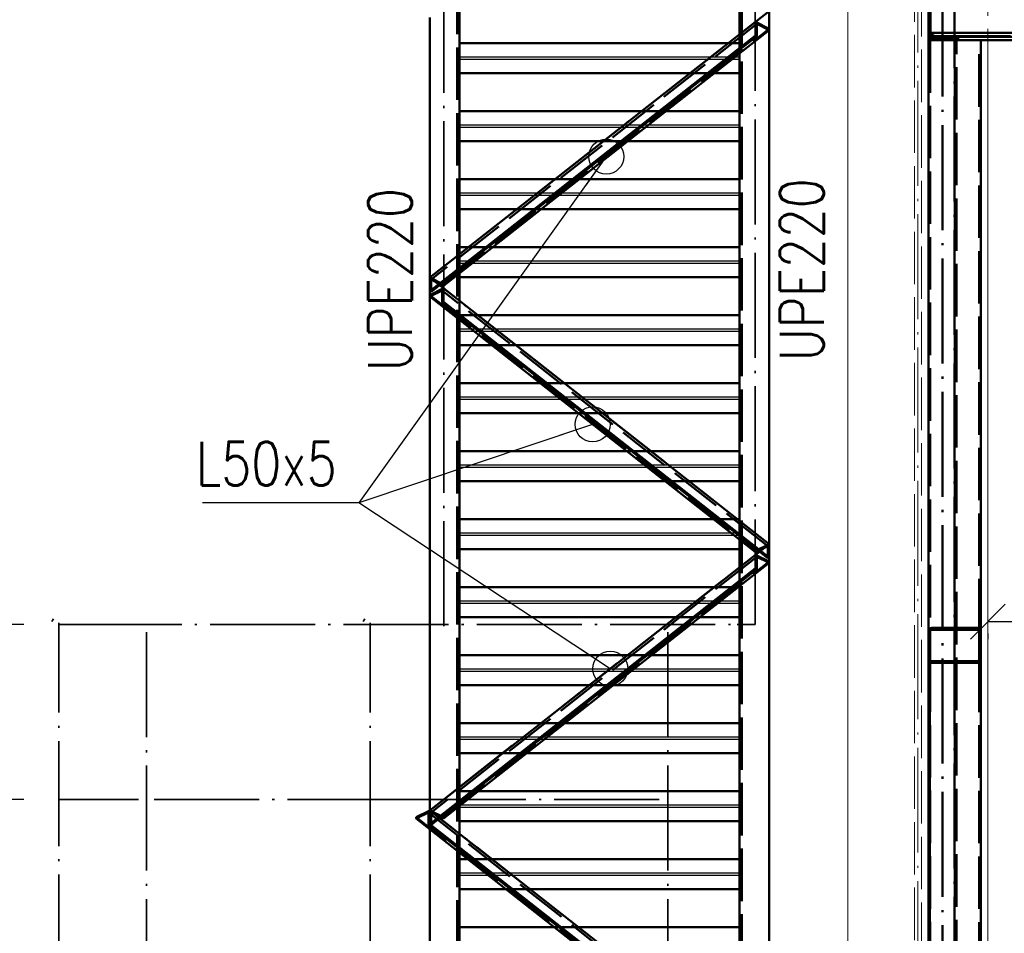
# Paper-space layout 'Layout1' of a CAD drawing. Extents: x -2 to 1033, y -36 to 596.
# Tile 17 of 86: x 55 to 112, y 402 to 454. Entities that reach past the tile are written whole.
import ezdxf

# ---------------------------------------------------------------- set-up
doc = ezdxf.new("R2010")
doc.units = 0
doc.linetypes.add('ACAD_ISO02W100', pattern=[15, 12, -3])
doc.linetypes.add('ACAD_ISO04W100', pattern=[30.5, 24, -3, 0.5, -3])
doc.layers.get('0').update_dxf_attribs({"linetype": 'CONTINUOUS'})
doc.layers.get('DEFPOINTS').update_dxf_attribs({"color": 132, "linetype": 'CONTINUOUS'})
for name, color, linetype, lineweight in [('SS_1.ET-HALA_TaO-SLOUP', 9, 'CONTINUOUS', 13), ('SS_2.ET-HALA_TaO-MOULDSHOP-PODLAH.NOSNIK', 160, 'CONTINUOUS', 50), ('SS_2.ET-HALA_TaO-MOULDSHOP-SLOUP', 212, 'CONTINUOUS', 50), ('SS_2.ET-HALA_TaO-SCHODISTE', 180, 'CONTINUOUS', 50), ('SS_2.ET-HALA_TaO-SCHODISTE-PLECH', 70, 'CONTINUOUS', 25), ('SS_2.ET-HALA_TaO-SCHODISTE-PLECH-VYZTUHA', 120, 'CONTINUOUS', 50), ('SS_2.ET-HALA_TaO-SCHODISTE-ZABRADLI', 31, 'CONTINUOUS', 35), ('SS_2.ET-HALA_TaO-SCHODISTE-ZTUZENI', 234, 'CONTINUOUS', 50), ('SS_KOTY', 3, 'CONTINUOUS', 25), ('SS_POPIS_PROFILU', 13, 'CONTINUOUS', 25), ('SS_SRAFY', 8, 'CONTINUOUS', 18)]:
    doc.layers.add(name, color=color, linetype=linetype, lineweight=lineweight)
doc.styles.add('ROMANS', font='romans.shx', dxfattribs={"width": 0.8})
doc.styles.add('romans.shx', font='romans.shx', dxfattribs={"height": 5})
doc.dimstyles.new('A-1_(2.5)_50AS', dxfattribs={"dimtxt": 2.5, "dimasz": 2, "dimexe": 1, "dimexo": 2, "dimgap": 0, "dimtad": 0, "dimdec": 1, "dimlfac": 50, "dimrnd": 1, "dimtxsty": 'ROMANS', "dimblk1": 'OBLIQUE', "dimblk2": 'OBLIQUE', "dimsah": 1, "dimcen": 2, "dimclrd": 256, "dimclre": 256, "dimclrt": 256, "dimadec": 1, "dimazin": 2, "dimtfac": 0.714286, "dimtdec": 1, "dimtmove": 0, "dimatfit": 3, "dimldrblk": 'OPEN', "dimfxl": 1, "dimtvp": 1.142857, "dimtfill": 1, "dimtolj": 1, "dimlwd": -1, "dimlwe": -1, "dimarcsym": 0})
pattern_1 = [(45, (114.889425, 533.57035), (-0.04490128, 0.04490128), [])]

# ---------------------------------------------------------------- blocks, each defined once
blk = doc.blocks.new('_Oblique')
at = {"color": 0, "linetype": 'ByBlock', "lineweight": -2}
blk.add_line((-0.5, -0.5), (0.5, 0.5), dxfattribs=at)
blk = doc.blocks.new('*D53')
at = {"layer": 'DEFPOINTS', "color": 0, "transparency": 16777216}
for p in [(114.889, 457.17, 27920.2), (110.689, 420.861, 27930.2), (110.689, 419.523)]:
    blk.add_point(p, dxfattribs=at)
at = {"layer": 'SS_KOTY', "transparency": 16777216}
for p, q in [((114.889, 455.17), (114.889, 418.523)), ((114.889, 419.523), (110.689, 419.523)), ((112.789, 419.523), (114.889, 413.523)), ((110.689, 418.861), (110.689, 418.523)), ((114.889, 413.523), (120.032, 413.523))]:
    blk.add_line(p, q, dxfattribs=at)
at = {"layer": 'SS_KOTY', "transparency": 16777216, "xscale": 2, "yscale": 2, "zscale": 2, "rotation": 180}
blk.add_blockref('_Oblique', (110.689, 419.523), dxfattribs=at)
at = {"layer": 'SS_KOTY', "transparency": 16777216, "xscale": 2, "yscale": 2, "zscale": 2}
blk.add_blockref('_Oblique', (114.889, 419.523), dxfattribs=at)
at = {"layer": 'SS_KOTY', "transparency": 16777216, "insert": (117.461, 416.38), "char_height": 2.5, "attachment_point": 5, "style": 'ROMANS', "bg_fill": 3, "box_fill_scale": 1.1, "bg_fill_color": 256, "bg_fill_true_color": 13158600, "bg_fill_transparency": 0}
blk.add_mtext('\\A1;210', dxfattribs=at)
blk = doc.blocks.new('_OPEN')
at = {"color": 0, "linetype": 'ByBlock'}
for p, q in [((-1, 0.167), (0, 0)), ((0, 0), (-1, -0.167)), ((0, 0), (-1, 0))]:
    blk.add_line(p, q, dxfattribs=at)
blk = doc.blocks.new('*D62')
at = {"layer": 'DEFPOINTS', "color": 0, "transparency": 16777216}
for p in [(36.78, 409.37), (57.589, 409.37, 27848.14), (58.489, 397.37, 27868.2)]:
    blk.add_point(p, dxfattribs=at)
at = {"layer": 'SS_KOTY', "transparency": 16777216}
for p, q in [((55.589, 409.37), (35.78, 409.37)), ((36.78, 397.37), (36.78, 409.37)), ((56.489, 397.37), (35.78, 397.37))]:
    blk.add_line(p, q, dxfattribs=at)
at = {"layer": 'SS_KOTY', "transparency": 16777216, "xscale": 2, "yscale": 2, "zscale": 2}
for p, rotation in [((36.78, 409.37), 90), ((36.78, 397.37), 270)]:
    blk.add_blockref('_Oblique', p, dxfattribs=dict(at, rotation=rotation))
at = {"layer": 'SS_KOTY', "transparency": 16777216, "insert": (33.923, 403.37), "char_height": 2.5, "attachment_point": 5, "rotation": 90, "style": 'ROMANS', "bg_fill": 3, "box_fill_scale": 1.1, "bg_fill_color": 256, "bg_fill_true_color": 13158600, "bg_fill_transparency": 0}
blk.add_mtext('\\A1;600', dxfattribs=at)
blk = doc.blocks.new('*D63')
at = {"layer": 'DEFPOINTS', "color": 0, "transparency": 16777216}
for p in [(36.78, 419.37), (57.589, 419.37, 27848.46), (57.589, 409.37, 27848.14)]:
    blk.add_point(p, dxfattribs=at)
at = {"layer": 'SS_KOTY', "transparency": 16777216}
for p, q in [((55.589, 419.37), (35.78, 419.37)), ((36.78, 409.37), (36.78, 419.37)), ((55.589, 409.37), (35.78, 409.37))]:
    blk.add_line(p, q, dxfattribs=at)
at = {"layer": 'SS_KOTY', "transparency": 16777216, "xscale": 2, "yscale": 2, "zscale": 2}
for p, rotation in [((36.78, 419.37), 90), ((36.78, 409.37), 270)]:
    blk.add_blockref('_Oblique', p, dxfattribs=dict(at, rotation=rotation))
at = {"layer": 'SS_KOTY', "transparency": 16777216, "insert": (33.923, 414.37), "char_height": 2.5, "attachment_point": 5, "rotation": 90, "style": 'ROMANS', "bg_fill": 3, "box_fill_scale": 1.1, "bg_fill_color": 256, "bg_fill_true_color": 13158600, "bg_fill_transparency": 0}
blk.add_mtext('\\A1;500', dxfattribs=at)

psp = doc.layouts.get("Layout1")

# ---------------------------------------------------------------- hatches: boundary and pattern name
at = {"layer": 'SS_SRAFY'}
h = psp.add_hatch(dxfattribs=at)
h.set_pattern_fill('ANSI31', color=5, scale=0.02, style=0)
h.set_pattern_definition(pattern_1)
h.paths.add_polyline_path([(107.2894, 452.7703), (108.9894, 452.7703), (108.9894, 453.0103), (107.6794, 453.0103, -0.4142136), (107.4194, 453.2703), (107.4194, 456.6703, -0.4142136), (107.6794, 456.9303), (108.9894, 456.9303), (108.9894, 457.1703), (107.2894, 457.1703)], flags=0)

# ---------------------------------------------------------------- linework, layer by layer
at = {"layer": 'SS_1.ET-HALA_TaO-SLOUP', "color": 9, "linetype": 'ACAD_ISO02W100', "ltscale": 0.25}
for p, q in [((106.4894, 330.0763), (106.4894, 542.2344)), ((106.8894, 542.2344), (106.8894, 330.0763))]:
    psp.add_line(p, q, dxfattribs=at)
at = {"layer": 'SS_1.ET-HALA_TaO-SLOUP', "color": 9, "linetype": 'ACAD_ISO04W100', "ltscale": 0.25}
psp.add_line((106.6894, 330.0763), (106.6894, 542.2344), dxfattribs=at)
at = {"layer": 'SS_1.ET-HALA_TaO-SLOUP', "color": 5, "linetype": 'Continuous', "ltscale": 0.25}
psp.add_line((102.6894, 455.0703), (102.6894, 335.1703), dxfattribs=at)
at = {"layer": 'SS_2.ET-HALA_TaO-MOULDSHOP-PODLAH.NOSNIK', "color": 1, "linetype": 'Continuous', "ltscale": 0.25}
for p, q in [((107.2894, 457.1703), (107.2894, 452.7703)), ((107.4194, 453.2703), (107.4194, 456.6703)), ((107.2894, 452.7703), (108.9894, 452.7703)), ((108.9894, 453.0103), (107.6794, 453.0103)), ((108.9894, 452.7703), (108.9894, 453.0103))]:
    psp.add_line(p, q, dxfattribs=at)
at = {"layer": 'SS_2.ET-HALA_TaO-MOULDSHOP-PODLAH.NOSNIK', "color": 3, "linetype": 'ACAD_ISO02W100', "ltscale": 0.25}
for p, q in [((107.2894, 455.0703), (107.2894, 453.5703)), ((107.2894, 453.5703), (107.4194, 453.5703)), ((107.2894, 453.5703), (107.2894, 453.5411)), ((107.2894, 453.5411), (107.2894, 453.4703)), ((107.2894, 453.4703), (107.4194, 453.4703)), ((107.2894, 453.4703), (107.2894, 452.7703)), ((107.4526, 453.1903), (107.2894, 453.1903)), ((107.4526, 453.1903), (107.4194, 453.2703)), ((107.4194, 453.2703), (107.4956, 453.0865)), ((107.4195, 453.2703), (107.4195, 453.0103)), ((107.6794, 453.0103), (107.4956, 453.0865)), ((107.2894, 452.9703), (108.9894, 452.9703)), ((107.4195, 453.0103), (107.6794, 453.0103))]:
    psp.add_line(p, q, dxfattribs=at)
at = {"layer": 'SS_2.ET-HALA_TaO-MOULDSHOP-PODLAH.NOSNIK', "color": 1, "linetype": 'Continuous', "ltscale": 0.25, "extrusion": (-3.67394e-16, 3.06162e-16, -1)}
psp.add_arc((-107.6794, 453.2703), 0.26, 270, 0, dxfattribs=at)
at = {"layer": 'SS_2.ET-HALA_TaO-MOULDSHOP-SLOUP', "color": 7, "linetype": 'ACAD_ISO04W100', "ltscale": 0.25}
for p, q in [((108.0894, 335.1703), (108.0894, 457.1703)), ((108.0894, 335.1703), (108.0894, 457.1703)), ((108.7894, 457.1703), (108.7894, 335.1703))]:
    psp.add_line(p, q, dxfattribs=at)
at = {"layer": 'SS_2.ET-HALA_TaO-MOULDSHOP-SLOUP', "color": 3, "linetype": 'ACAD_ISO02W100', "ltscale": 0.25}
for p, q in [((107.2894, 452.7703), (107.2894, 418.9703)), ((107.3694, 452.7703), (107.3694, 335.7304)), ((107.3894, 452.7703), (107.3894, 418.9703)), ((108.8094, 335.7304), (108.8094, 452.7703)), ((108.8894, 335.7304), (108.8894, 452.7703)), ((107.2894, 418.9703), (107.2894, 417.3703)), ((107.2894, 417.3703), (107.2894, 335.6104)), ((107.3894, 417.3703), (107.3894, 335.6104))]:
    psp.add_line(p, q, dxfattribs=at)
at = {"layer": 'SS_2.ET-HALA_TaO-MOULDSHOP-SLOUP', "color": 1, "linetype": 'Continuous', "ltscale": 0.25}
for p, q in [((107.2894, 452.7703), (107.2894, 418.9703)), ((107.2894, 418.9703), (107.2894, 417.3703)), ((107.3894, 417.3703), (107.3894, 418.9703)), ((107.2894, 417.3703), (107.2894, 335.6104))]:
    psp.add_line(p, q, dxfattribs=at)
for centre, start, end in [((107.4894, 418.9703), 90, 180), ((107.4894, 417.3703), 180, 270)]:
    psp.add_arc(centre, 0.2, start, end, dxfattribs=at)
at = {"layer": 'SS_2.ET-HALA_TaO-MOULDSHOP-SLOUP', "color": 1, "linetype": 'Continuous', "ltscale": 0.25, "extrusion": (7.27228e-13, -3.01074e-13, -1)}
psp.add_arc((-107.4894, 418.9703), 0.1, 0, 90, dxfattribs=at)
at = {"layer": 'SS_2.ET-HALA_TaO-MOULDSHOP-SLOUP', "color": 1, "linetype": 'Continuous', "ltscale": 0.25, "extrusion": (7.27228e-13, 3.01686e-13, -1)}
psp.add_arc((-107.4894, 417.3703), 0.1, 270, 0, dxfattribs=at)
at = {"layer": 'SS_2.ET-HALA_TaO-SCHODISTE', "color": 7, "linetype": 'ACAD_ISO04W100', "ltscale": 0.25}
for p, q in [((80.4894, 397.3703), (80.4894, 459.5703)), ((96.4894, 397.3703), (96.4894, 459.5703))]:
    psp.add_line(p, q, dxfattribs=at)
at = {"layer": 'SS_2.ET-HALA_TaO-SCHODISTE', "color": 3, "linetype": 'ACAD_ISO02W100', "ltscale": 0.25}
for p, q in [((80.3594, 393.1104), (80.3594, 455.3103)), ((96.6194, 455.3103), (96.6194, 393.1104)), ((96.4894, 453.0973), (96.4894, 452.0134)), ((80.4894, 439.4519), (80.4894, 440.5358)), ((80.4894, 436.7826), (80.4894, 437.8665)), ((96.4894, 425.305), (96.4894, 424.2211)), ((96.4894, 422.6357), (96.4894, 421.5518)), ((80.4894, 408.9903), (80.4894, 410.0742)), ((78.7894, 407.6556), (78.7894, 407.9624)), ((80.4894, 406.3209), (80.4894, 407.4049))]:
    psp.add_line(p, q, dxfattribs=at)
at = {"layer": 'SS_2.ET-HALA_TaO-SCHODISTE', "color": 1, "linetype": 'Continuous', "ltscale": 0.25}
for p, q in [((98.1894, 454.9703), (98.1894, 453.4258)), ((78.7894, 439.2012), (78.7894, 454.0703)), ((80.4894, 440.5358), (80.4894, 454.0703)), ((96.4894, 454.0703), (96.4894, 453.0973)), ((98.1894, 453.3481), (98.1894, 423.9703)), ((96.4894, 452.0134), (96.4894, 425.305)), ((80.4894, 437.8665), (80.4894, 439.4519)), ((78.7894, 438.1949), (78.7894, 438.4241)), ((78.7894, 408.7395), (78.7894, 438.1172)), ((80.4894, 410.0742), (80.4894, 436.7826)), ((96.4894, 424.2211), (96.4894, 422.6357)), ((98.1894, 423.1932), (98.1894, 422.9641)), ((98.1894, 422.8864), (98.1894, 393.5087)), ((96.4894, 421.5518), (96.4894, 394.8434)), ((80.4894, 407.4049), (80.4894, 408.9903)), ((78.7894, 392.8704), (78.7894, 407.6556)), ((80.4894, 392.8704), (80.4894, 406.3209))]:
    psp.add_line(p, q, dxfattribs=at)
at = {"layer": 'SS_2.ET-HALA_TaO-SCHODISTE-PLECH', "color": 1, "linetype": 'Continuous', "ltscale": 0.25}
for p, q in [((94.831, 451.7953), (80.4894, 451.7953)), ((80.4894, 451.6953), (94.7037, 451.6953)), ((96.0843, 451.6953), (96.4894, 451.6953)), ((96.4894, 451.7953), (96.2117, 451.7953)), ((89.8794, 447.9078), (80.4894, 447.9078)), ((80.4894, 447.8078), (89.752, 447.8078)), ((91.1327, 447.8078), (96.4894, 447.8078)), ((96.4894, 447.9078), (91.26, 447.9078)), ((84.9278, 444.0203), (80.4894, 444.0203)), ((80.4894, 443.9203), (84.8004, 443.9203)), ((86.181, 443.9203), (96.4894, 443.9203)), ((96.4894, 444.0203), (86.3084, 444.0203)), ((96.4894, 440.1328), (81.3568, 440.1328)), ((81.2294, 440.0328), (96.4894, 440.0328)), ((81.1737, 436.2453), (80.4894, 436.2453)), ((96.4894, 436.2453), (82.5544, 436.2453)), ((80.4894, 436.1453), (81.3011, 436.1453)), ((82.6817, 436.1453), (96.4894, 436.1453)), ((86.1254, 432.3578), (80.4894, 432.3578)), ((80.4894, 432.2578), (86.2527, 432.2578)), ((96.4894, 432.3578), (87.506, 432.3578)), ((87.6334, 432.2578), (96.4894, 432.2578)), ((91.077, 428.4703), (80.4894, 428.4703)), ((80.4894, 428.3703), (91.2044, 428.3703)), ((96.4894, 428.4703), (92.4576, 428.4703)), ((92.585, 428.3703), (96.4894, 428.3703)), ((96.0286, 424.5828), (80.4894, 424.5828)), ((80.4894, 424.4828), (96.156, 424.4828)), ((94.0179, 420.6953), (80.4894, 420.6953)), ((80.4894, 420.5953), (93.8906, 420.5953)), ((95.2712, 420.5953), (96.4894, 420.5953)), ((96.4894, 420.6953), (95.3986, 420.6953)), ((89.0663, 416.8078), (80.4894, 416.8078)), ((80.4894, 416.7078), (88.9389, 416.7078)), ((90.3196, 416.7078), (96.4894, 416.7078)), ((96.4894, 416.8078), (90.447, 416.8078)), ((84.1147, 412.9203), (80.4894, 412.9203)), ((80.4894, 412.8203), (83.9873, 412.8203)), ((85.3679, 412.8203), (96.4894, 412.8203)), ((96.4894, 412.9203), (85.4953, 412.9203)), ((80.4894, 408.9328), (96.4894, 408.9328)), ((96.4894, 409.0328), (80.5437, 409.0328)), ((81.9868, 405.1453), (80.4894, 405.1453)), ((80.4894, 405.0453), (82.1142, 405.0453)), ((96.4894, 405.1453), (83.3674, 405.1453)), ((83.4948, 405.0453), (96.4894, 405.0453))]:
    psp.add_line(p, q, dxfattribs=at)
at = {"layer": 'SS_2.ET-HALA_TaO-SCHODISTE-PLECH', "color": 3, "linetype": 'ACAD_ISO02W100', "ltscale": 0.25}
for p, q in [((94.7037, 451.6953), (96.0843, 451.6953)), ((96.2117, 451.7953), (94.831, 451.7953)), ((89.752, 447.8078), (91.1327, 447.8078)), ((91.26, 447.9078), (89.8794, 447.9078)), ((84.8004, 443.9203), (86.181, 443.9203)), ((86.3084, 444.0203), (84.9278, 444.0203)), ((81.3568, 440.1328), (80.4894, 440.1328)), ((80.4894, 440.0328), (81.2294, 440.0328)), ((82.5544, 436.2453), (81.1737, 436.2453)), ((81.3011, 436.1453), (82.6817, 436.1453)), ((87.506, 432.3578), (86.1254, 432.3578)), ((86.2527, 432.2578), (87.6334, 432.2578)), ((92.4576, 428.4703), (91.077, 428.4703)), ((91.2044, 428.3703), (92.585, 428.3703)), ((96.4894, 424.5828), (96.0286, 424.5828)), ((96.156, 424.4828), (96.4894, 424.4828)), ((93.8906, 420.5953), (95.2712, 420.5953)), ((95.3986, 420.6953), (94.0179, 420.6953)), ((88.9389, 416.7078), (90.3196, 416.7078)), ((90.447, 416.8078), (89.0663, 416.8078)), ((83.9873, 412.8203), (85.3679, 412.8203)), ((85.4953, 412.9203), (84.1147, 412.9203)), ((80.5437, 409.0328), (80.4894, 409.0328)), ((83.3674, 405.1453), (81.9868, 405.1453)), ((82.1142, 405.0453), (83.4948, 405.0453))]:
    psp.add_line(p, q, dxfattribs=at)
at = {"layer": 'SS_2.ET-HALA_TaO-SCHODISTE-PLECH-VYZTUHA', "color": 7, "linetype": 'Continuous', "ltscale": 0.25}
for p, q in [((95.85, 452.5953), (80.4894, 452.5953)), ((93.6847, 450.8953), (80.4894, 450.8953)), ((96.4894, 450.8953), (95.0653, 450.8953)), ((80.4894, 448.7078), (90.8984, 448.7078)), ((92.279, 448.7078), (96.4894, 448.7078)), ((88.733, 447.0078), (80.4894, 447.0078)), ((96.4894, 447.0078), (90.1137, 447.0078)), ((80.4894, 444.8203), (85.9468, 444.8203)), ((87.3274, 444.8203), (96.4894, 444.8203)), ((83.7814, 443.1203), (80.4894, 443.1203)), ((96.4894, 443.1203), (85.162, 443.1203)), ((80.4894, 440.9328), (80.9951, 440.9328)), ((82.3758, 440.9328), (96.4894, 440.9328)), ((80.4894, 439.2328), (96.4894, 439.2328)), ((96.4894, 437.0453), (81.5354, 437.0453)), ((82.3201, 435.3453), (80.4894, 435.3453)), ((96.4894, 435.3453), (83.7007, 435.3453)), ((80.4894, 433.1578), (85.1064, 433.1578)), ((86.487, 433.1578), (96.4894, 433.1578)), ((87.2717, 431.4578), (80.4894, 431.4578)), ((96.4894, 431.4578), (88.6524, 431.4578)), ((80.4894, 429.2703), (90.058, 429.2703)), ((91.4386, 429.2703), (96.4894, 429.2703)), ((92.2233, 427.5703), (80.4894, 427.5703)), ((96.4894, 427.5703), (93.604, 427.5703)), ((80.4894, 425.3828), (95.0096, 425.3828)), ((96.3903, 425.3828), (96.4894, 425.3828)), ((80.4894, 423.6828), (96.4894, 423.6828)), ((80.4894, 421.4953), (95.0369, 421.4953)), ((96.4176, 421.4953), (96.4894, 421.4953)), ((92.8716, 419.7953), (80.4894, 419.7953)), ((96.4894, 419.7953), (94.2522, 419.7953)), ((80.4894, 417.6078), (90.0853, 417.6078)), ((91.4659, 417.6078), (96.4894, 417.6078)), ((87.92, 415.9078), (80.4894, 415.9078)), ((96.4894, 415.9078), (89.3006, 415.9078)), ((80.4894, 413.7203), (85.1337, 413.7203)), ((86.5143, 413.7203), (96.4894, 413.7203)), ((82.9683, 412.0203), (80.4894, 412.0203)), ((96.4894, 412.0203), (84.349, 412.0203)), ((96.4894, 409.8328), (81.5627, 409.8328)), ((80.4894, 408.1328), (96.4894, 408.1328)), ((80.4894, 405.9453), (80.9678, 405.9453)), ((82.3485, 405.9453), (96.4894, 405.9453)), ((83.1332, 404.2453), (80.4894, 404.2453)), ((96.4894, 404.2453), (84.5138, 404.2453)), ((80.4894, 402.0578), (85.9195, 402.0578)), ((87.3001, 402.0578), (96.4894, 402.0578))]:
    psp.add_line(p, q, dxfattribs=at)
at = {"layer": 'SS_2.ET-HALA_TaO-SCHODISTE-PLECH-VYZTUHA', "color": 3, "linetype": 'ACAD_ISO02W100', "ltscale": 0.25}
for p, q in [((95.85, 452.5953), (96.4894, 452.5953)), ((95.0653, 450.8953), (93.6847, 450.8953)), ((90.8984, 448.7078), (92.279, 448.7078)), ((90.1137, 447.0078), (88.733, 447.0078)), ((85.9468, 444.8203), (87.3274, 444.8203)), ((85.162, 443.1203), (83.7814, 443.1203)), ((80.9951, 440.9328), (82.3758, 440.9328)), ((80.4894, 437.0453), (81.5354, 437.0453)), ((83.7007, 435.3453), (82.3201, 435.3453)), ((85.1064, 433.1578), (86.487, 433.1578)), ((88.6524, 431.4578), (87.2717, 431.4578)), ((90.058, 429.2703), (91.4386, 429.2703)), ((93.604, 427.5703), (92.2233, 427.5703)), ((95.0096, 425.3828), (96.3903, 425.3828)), ((95.0369, 421.4953), (96.4176, 421.4953)), ((94.2522, 419.7953), (92.8716, 419.7953)), ((90.0853, 417.6078), (91.4659, 417.6078)), ((89.3006, 415.9078), (87.92, 415.9078)), ((85.1337, 413.7203), (86.5143, 413.7203)), ((84.349, 412.0203), (82.9683, 412.0203)), ((80.4894, 409.8328), (81.5627, 409.8328)), ((80.9678, 405.9453), (82.3485, 405.9453)), ((84.5138, 404.2453), (83.1332, 404.2453)), ((85.9195, 402.0578), (87.3001, 402.0578))]:
    psp.add_line(p, q, dxfattribs=at)
at = {"layer": 'SS_2.ET-HALA_TaO-SCHODISTE-ZABRADLI', "color": 7, "linetype": 'ACAD_ISO04W100', "ltscale": 0.25}
for p, q in [((79.5894, 419.2712), (79.5894, 481.6695)), ((97.3894, 419.3703), (97.3894, 481.6695)), ((58.6094, 419.3703), (96.3694, 419.3703)), ((75.3894, 360.9541), (75.3894, 419.4695)), ((78.5694, 419.3703), (76.4094, 419.3703)), ((62.5894, 418.9253), (62.5894, 397.2703)), ((92.3894, 418.9253), (92.3894, 397.2703)), ((63.0344, 409.3703), (91.9444, 409.3703)), ((76.0894, 409.3703), (78.8894, 409.3703))]:
    psp.add_line(p, q, dxfattribs=at)
at = {"layer": 'SS_2.ET-HALA_TaO-SCHODISTE-ZABRADLI', "color": 1, "linetype": 'Continuous', "ltscale": 0.25}
psp.add_line((75.0748, 419.685), (74.9783, 419.5406), dxfattribs=at)
at = {"layer": 'SS_2.ET-HALA_TaO-SCHODISTE-ZABRADLI', "color": 7, "linetype": 'ACAD_ISO04W100', "ltscale": 0.25, "extrusion": (-1.22465e-16, 1, 3.06162e-16)}
for centre, start, end in [((-76.4094, 0, 419.3703), 270, 0), ((-96.3694, 0, 419.3703), 180, 270)]:
    psp.add_arc(centre, 1.02, start, end, dxfattribs=at)
at = {"layer": 'SS_2.ET-HALA_TaO-SCHODISTE-ZABRADLI', "color": 7, "linetype": 'ACAD_ISO04W100', "ltscale": 0.25, "extrusion": (-5.57857e-14, 1, 2.03029e-14)}
psp.add_arc((-78.5694, 0, 419.3703), 1.02, 180, 270, dxfattribs=at)
at = {"layer": 'SS_2.ET-HALA_TaO-SCHODISTE-ZABRADLI', "color": 7, "linetype": 'ACAD_ISO04W100', "ltscale": 0.25, "extrusion": (1.22465e-16, -1, -3.06162e-16)}
psp.add_arc((76.0894, 0, -409.3703), 0.7, 180, 270, dxfattribs=at)
at = {"layer": 'SS_2.ET-HALA_TaO-SCHODISTE-ZTUZENI', "color": 7, "linetype": 'ACAD_ISO04W100', "ltscale": 0.25}
for p, q in [((78.7894, 439.2012), (98.1894, 454.432)), ((98.1894, 423.9703), (78.7894, 439.2012)), ((78.7894, 408.7395), (98.1894, 423.9703)), ((98.1894, 393.5087), (78.7894, 408.7395))]:
    psp.add_line(p, q, dxfattribs=at)
at = {"layer": 'SS_2.ET-HALA_TaO-SCHODISTE-ZTUZENI', "color": 1, "linetype": 'Continuous', "ltscale": 0.25}
for p, q in [((97.4092, 453.8194), (78.7894, 439.2012)), ((98.1894, 453.4258), (97.4092, 453.8194)), ((97.4092, 453.0423), (97.4092, 453.8194)), ((98.1894, 453.3481), (97.4872, 453.7023)), ((97.4872, 453.003), (97.4872, 453.7023)), ((79.5697, 438.7298), (98.1894, 453.3481)), ((98.1894, 453.4258), (98.1894, 453.3481)), ((78.7894, 438.4241), (97.4092, 453.0423)), ((78.8674, 438.3847), (97.4872, 453.003)), ((97.4872, 453.003), (97.4092, 453.0423)), ((78.7894, 438.4241), (78.7894, 439.2012)), ((79.5697, 438.5886), (78.7894, 438.1949)), ((79.4917, 438.4715), (78.7894, 438.1172)), ((79.4098, 438.8105), (79.5697, 438.7298)), ((79.4917, 438.4715), (79.4917, 437.7721)), ((98.1894, 423.9703), (79.5697, 438.5886)), ((79.5697, 438.5886), (79.5697, 437.8115)), ((78.7894, 438.4241), (78.8674, 438.3847)), ((78.7894, 438.1172), (78.7894, 438.1949)), ((78.7894, 438.1172), (97.4092, 423.499)), ((79.5697, 437.8115), (79.4917, 437.7721)), ((79.4917, 437.7721), (98.1114, 423.1539)), ((79.5697, 437.8115), (98.1894, 423.1932)), ((98.1894, 423.9703), (98.1894, 423.1932)), ((97.4092, 423.3578), (78.7894, 408.7395)), ((97.4092, 423.499), (97.5691, 423.5796)), ((98.1894, 422.9641), (97.4092, 423.3578)), ((97.4092, 422.5807), (97.4092, 423.3578)), ((98.1894, 422.8864), (97.4872, 423.2407)), ((97.4872, 422.5413), (97.4872, 423.2407)), ((79.5697, 408.2682), (98.1894, 422.8864)), ((98.1114, 423.1539), (98.1894, 423.1932)), ((98.1894, 422.9641), (98.1894, 422.8864)), ((78.7894, 407.9624), (97.4092, 422.5807)), ((78.8674, 407.9231), (97.4872, 422.5413)), ((97.4872, 422.5413), (97.4092, 422.5807)), ((78.7894, 408.7395), (78.0092, 408.3459)), ((78.7114, 408.6224), (78.0092, 408.2682)), ((78.7114, 408.6224), (78.7114, 407.9231)), ((78.7894, 407.9624), (78.7894, 408.7395)), ((78.0092, 408.3459), (78.0092, 408.2682)), ((78.0092, 408.2682), (97.4092, 393.0373)), ((98.1894, 393.5087), (79.3484, 408.3007)), ((79.4098, 408.3488), (79.5697, 408.2682)), ((78.7894, 407.9624), (78.7114, 407.9231)), ((78.7114, 407.9231), (98.1114, 392.6922)), ((98.1894, 392.7316), (78.7894, 407.9624)), ((78.7894, 407.9624), (78.8674, 407.9231))]:
    psp.add_line(p, q, dxfattribs=at)
at = {"layer": 'SS_2.ET-HALA_TaO-SCHODISTE-ZTUZENI', "color": 3, "linetype": 'ACAD_ISO02W100', "ltscale": 0.25}
for p, q in [((97.4872, 453.7023), (78.8674, 439.0841)), ((79.5697, 438.8075), (98.1894, 453.4258)), ((78.7894, 439.2012), (79.5697, 438.8075)), ((78.8674, 439.0841), (79.4098, 438.8105)), ((78.8674, 439.0841), (78.8674, 438.3847)), ((98.1114, 423.8533), (79.4917, 438.4715)), ((79.5697, 438.8075), (79.5697, 438.7298)), ((78.7894, 438.1949), (97.4092, 423.5767)), ((97.4092, 423.5767), (98.1894, 423.9703)), ((97.5691, 423.5796), (98.1114, 423.8533)), ((98.1114, 423.1539), (98.1114, 423.8533)), ((97.4872, 423.2407), (78.8674, 408.6224)), ((97.4092, 423.499), (97.4092, 423.5767)), ((79.5697, 408.3459), (98.1894, 422.9641)), ((98.1114, 393.3916), (78.7114, 408.6224)), ((79.3484, 408.3007), (78.7894, 408.7395)), ((78.7894, 408.7395), (79.5697, 408.3459)), ((78.8674, 408.6224), (79.4098, 408.3488)), ((78.8674, 408.6224), (78.8674, 407.9231)), ((97.4092, 393.115), (78.0092, 408.3459)), ((79.5697, 408.3459), (79.5697, 408.2682))]:
    psp.add_line(p, q, dxfattribs=at)
at = {"layer": 'SS_POPIS_PROFILU', "color": 0, "linetype": 'ByBlock', "lineweight": -2}
for p, q in [((88.8795, 446.1166), (87.7173, 444.489)), ((88.0993, 430.8081), (86.2035, 430.1709)), ((89.1085, 416.841), (87.4391, 417.9424))]:
    psp.add_line(p, q, dxfattribs=at)
at = {"layer": 'SS_POPIS_PROFILU', "color": 13}
for points in [[(88.8795, 446.1166), (74.7431, 426.3189), (65.7907, 426.3189)], [(88.0993, 430.8081), (74.7431, 426.3189), (65.7907, 426.3189)], [(89.1085, 416.841), (74.7431, 426.3189), (65.7907, 426.3189)]]:
    psp.add_lwpolyline(points, dxfattribs=at)
at = {"layer": 'SS_POPIS_PROFILU', "color": 0, "linetype": 'ByBlock', "lineweight": -2}
for centre in [(88.8795, 446.1166), (88.0993, 430.8081), (89.1085, 416.841)]:
    psp.add_circle(centre, 1, dxfattribs=at)

# ---------------------------------------------------------------- texts
at = {"layer": 'SS_POPIS_PROFILU', "color": 13, "style": 'romans.shx', "width": 0.8}
for p in [(101.3058, 434.4193), (77.7684, 433.8609)]:
    psp.add_text('UPE220', height=2.5, rotation=90, dxfattribs=at).set_placement(p)
psp.add_text('L50x5', height=2.5, dxfattribs=at).set_placement((65.4136, 427.3189))
psp.add_text('L50x5', height=2.5, dxfattribs=at).set_placement((65.4136, 427.3189))
psp.add_text('L50x5', height=2.5, dxfattribs=at).set_placement((65.4136, 427.3189))

# ---------------------------------------------------------------- dimensions: what is measured, and where the dimension line sits
at = {"layer": 'SS_KOTY'}
dim = psp.add_linear_dim(base=(110.6894, 419.5231), p1=(114.8894, 457.1703, 27920.2), p2=(110.6894, 420.8608, 27930.2), dimstyle='A-1_(2.5)_50AS', override={"dimtmove": 1}, dxfattribs=at)
dim.commit()
dim.dimension.update_dxf_attribs({"geometry": '*D53', "text_midpoint": (114.8894, 413.5231), "dimtype": 160})
dim = psp.add_linear_dim(base=(36.7802, 409.3703), p1=(58.4894, 397.3703, 27868.2), p2=(57.5894, 409.3703, 27848.14), angle=90, dimstyle='A-1_(2.5)_50AS', dxfattribs=at)
dim.commit()
dim.dimension.update_dxf_attribs({"geometry": '*D62', "text_midpoint": (33.9231, 403.3703)})

# ---------------------------------------------------------------- next in the draw order: hatches: boundary and pattern name
at = {"layer": 'SS_SRAFY'}
h = psp.add_hatch(dxfattribs=at)
h.set_pattern_fill('ANSI31', color=5, scale=0.02, style=0)
h.set_pattern_definition(pattern_1)
h.paths.add_polyline_path([(110.0894, 419.1703), (107.4894, 419.1703, 0.4142136), (107.2894, 418.9703), (107.2894, 417.3703, 0.4142136), (107.4894, 417.1703), (110.0894, 417.1703, 0.4142136), (110.2894, 417.3703), (110.2894, 418.9703, 0.4142136)], flags=0)
h.paths.add_polyline_path([(110.1894, 418.9703), (110.1894, 417.3703, -0.4142136), (110.0894, 417.2703), (107.4894, 417.2703, -0.4142136), (107.3894, 417.3703), (107.3894, 418.9703, -0.4142136), (107.4894, 419.0703), (110.0894, 419.0703, -0.4142136)], flags=0)

# ---------------------------------------------------------------- next in the draw order: linework, layer by layer
at = {"layer": 'SS_1.ET-HALA_TaO-SLOUP', "color": 9, "linetype": 'ACAD_ISO02W100', "ltscale": 0.25}
psp.add_line((110.6894, 457.1703), (110.6894, 452.7703), dxfattribs=at)
at = {"layer": 'SS_1.ET-HALA_TaO-SLOUP', "color": 5, "linetype": 'Continuous', "ltscale": 0.25}
psp.add_line((110.6894, 452.7703), (110.6894, 335.1703), dxfattribs=at)
at = {"layer": 'SS_2.ET-HALA_TaO-MOULDSHOP-PODLAH.NOSNIK', "color": 1, "linetype": 'Continuous', "ltscale": 0.25}
for p, q in [((114.7444, 453.1903), (107.4526, 453.1903)), ((108.9894, 452.9703), (114.7444, 452.9703)), ((110.2894, 452.7703), (114.7444, 452.7703))]:
    psp.add_line(p, q, dxfattribs=at)
at = {"layer": 'SS_2.ET-HALA_TaO-MOULDSHOP-PODLAH.NOSNIK', "color": 3, "linetype": 'ACAD_ISO02W100', "ltscale": 0.25}
psp.add_line((108.9895, 453.0103), (114.7444, 453.0103), dxfattribs=at)
at = {"layer": 'SS_2.ET-HALA_TaO-MOULDSHOP-SLOUP', "color": 1, "linetype": 'Continuous', "ltscale": 0.25}
for p, q in [((108.9894, 452.7703), (110.2894, 452.7703)), ((110.2894, 452.7703), (110.2894, 418.9703)), ((110.0894, 419.1703), (107.4894, 419.1703)), ((107.4894, 419.0703), (110.0894, 419.0703)), ((110.1894, 418.9703), (110.1894, 417.3703)), ((110.2894, 418.9703), (110.2894, 417.3703)), ((110.0894, 417.2703), (107.4894, 417.2703)), ((107.4894, 417.1703), (110.0894, 417.1703)), ((110.2894, 417.3703), (110.2894, 335.6104))]:
    psp.add_line(p, q, dxfattribs=at)
at = {"layer": 'SS_2.ET-HALA_TaO-MOULDSHOP-SLOUP', "color": 3, "linetype": 'ACAD_ISO02W100', "ltscale": 0.25}
for p, q in [((110.1894, 418.9703), (110.1894, 452.7703)), ((110.1894, 335.6104), (110.1894, 417.3703))]:
    psp.add_line(p, q, dxfattribs=at)
at = {"layer": 'SS_2.ET-HALA_TaO-MOULDSHOP-SLOUP', "color": 1, "linetype": 'Continuous', "ltscale": 0.25}
for centre, start, end in [((110.0894, 418.9703), 0, 90), ((110.0894, 417.3703), 270, 0)]:
    psp.add_arc(centre, 0.2, start, end, dxfattribs=at)
at = {"layer": 'SS_2.ET-HALA_TaO-MOULDSHOP-SLOUP', "color": 1, "linetype": 'Continuous', "ltscale": 0.25, "extrusion": (-3.67394e-16, 3.06162e-16, -1)}
for centre, start, end in [((-110.0894, 418.9703), 90, 180), ((-110.0894, 417.3703), 180, 270)]:
    psp.add_arc(centre, 0.1, start, end, dxfattribs=at)
at = {"layer": 'SS_2.ET-HALA_TaO-SCHODISTE-ZABRADLI', "color": 7, "linetype": 'ACAD_ISO04W100', "ltscale": 0.25}
psp.add_line((58.2894, 409.3703), (62.1444, 409.3703), dxfattribs=at)

# ---------------------------------------------------------------- next in the draw order: dimensions: what is measured, and where the dimension line sits
at = {"layer": 'SS_KOTY'}
dim = psp.add_linear_dim(base=(36.7802, 419.3703), p1=(57.5894, 409.3703, 27848.14), p2=(57.5894, 419.3703, 27848.46), angle=90, dimstyle='A-1_(2.5)_50AS', override={"dimtmove": 1}, dxfattribs=at)
dim.commit()
dim.dimension.update_dxf_attribs({"geometry": '*D63', "text_midpoint": (33.9231, 414.3703)})

# ---------------------------------------------------------------- next in the draw order: linework, layer by layer
at = {"layer": 'SS_2.ET-HALA_TaO-SCHODISTE-ZABRADLI', "color": 1, "linetype": 'Continuous', "ltscale": 0.25}
psp.add_line((57.2748, 419.685), (57.1783, 419.5406), dxfattribs=at)
at = {"layer": 'SS_2.ET-HALA_TaO-SCHODISTE-ZABRADLI', "color": 7, "linetype": 'ACAD_ISO04W100', "ltscale": 0.25}
psp.add_line((57.5894, 360.9541), (57.5894, 419.4695), dxfattribs=at)
at = {"layer": 'SS_2.ET-HALA_TaO-SCHODISTE-ZABRADLI', "color": 7, "linetype": 'ACAD_ISO04W100', "ltscale": 0.25, "extrusion": (-1.22465e-16, 1, 3.06162e-16)}
psp.add_arc((-58.6094, 0, 419.3703), 1.02, 270, 0, dxfattribs=at)
at = {"layer": 'SS_2.ET-HALA_TaO-SCHODISTE-ZABRADLI', "color": 7, "linetype": 'ACAD_ISO04W100', "ltscale": 0.25, "extrusion": (1.22465e-16, -1, -3.06162e-16)}
psp.add_arc((58.2894, 0, -409.3703), 0.7, 180, 270, dxfattribs=at)

doc.saveas('drawing.dxf')
